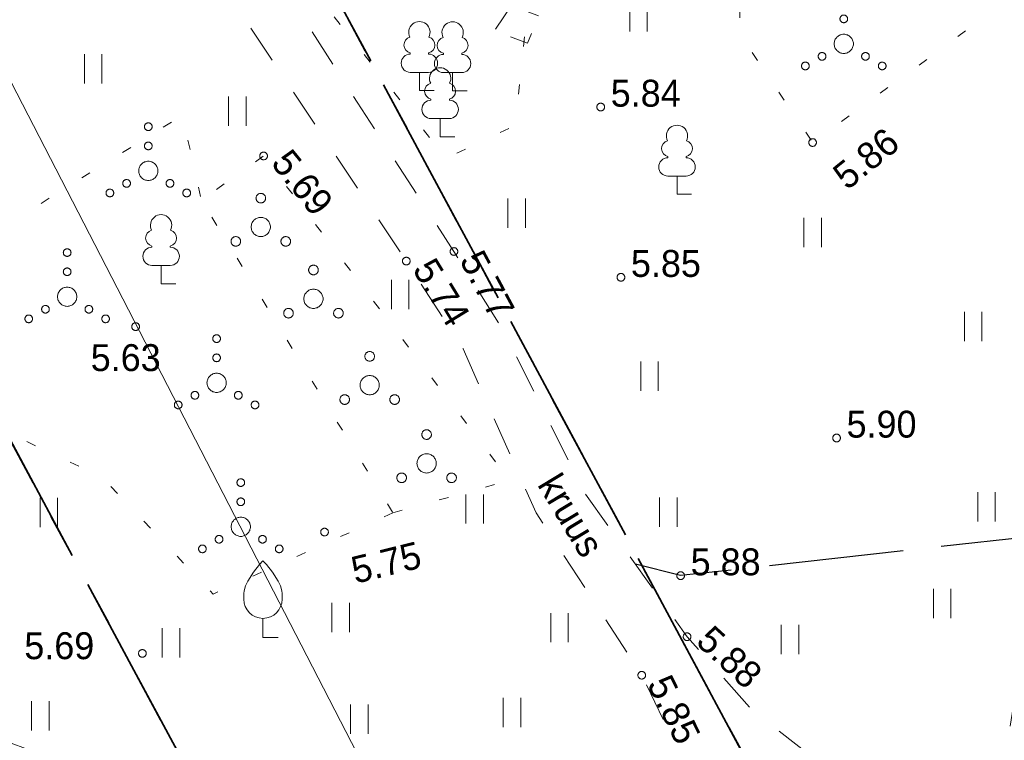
# Model space of a CAD drawing. Header units: metres. Extents: x 538891 to 1080079, y 6588829 to 13178720.
# Tile 176 of 256: x 539919 to 539945, y 6589032 to 6589051. Entities that reach past the tile are written whole.
import ezdxf

# ---------------------------------------------------------------- set-up
doc = ezdxf.new("R2010")
doc.units = ezdxf.units.M
doc.header["$LTSCALE"] = 0.4
for name, pattern in [('ASFBET', [3.125, 1.875, -1.25]), ('KATASTRIPIIR', [17.5, 10, -2.5, 2.5, -2.5]), ('KOLVIK', [3.125, 0.625, -2.5]), ('KRUUSKILL', [5, 2.5, -2.5]), ('TEERADA', [11.25, 8.75, -2.5])]:
    doc.linetypes.add(name, pattern=pattern)
doc.layers.add('GEO', color=7, linetype='Continuous')
doc.styles.add('HK Explorer Book', font='txt')
doc.linetypes.add('SI_VKBL', pattern='A,0,[1,SI_VKBL.shx,S=1,R=0,X=0,Y=-1.25],-53.74875', length=53.74875)

# ---------------------------------------------------------------- blocks, each defined once
blk = doc.blocks.new('LEHTP1')
at = {"color": 252, "linetype": 'Continuous', "lineweight": 9, "true_color": 0x888888}
for p, q in [((-0.48, 1.96), (-0.48, 1.9)), ((0.48, 1.96), (0.48, 1.9)), ((0.48, 0.95), (-0.48, 0.95)), ((0, 0), (0, 0.95)), ((0.76, 0), (0, 0))]:
    blk.add_line(p, q, dxfattribs=at)
for centre, radius, start, end in [((0, 3.04), 0.554, 332.5799, 207.4201), ((-0.38, 2.375), 0.425, 105.2441, 257.079), ((0.38, 2.375), 0.425, 282.921, 74.7559), ((-0.475, 1.425), 0.475, 90, 270), ((0.475, 1.425), 0.475, 270, 90)]:
    blk.add_arc(centre, radius, start, end, dxfattribs=at)
blk = doc.blocks.new('VILJA1')
at = {"color": 8, "linetype": 'Continuous', "lineweight": 9, "true_color": 0x7d7d7d}
for p, q in [((0, 0), (0, 1)), ((0.8, 0), (0, 0))]:
    blk.add_line(p, q, dxfattribs=at)
at = {"color": 8, "linetype": 'Continuous', "lineweight": 9, "true_color": 0x7d7d7d, "flags": 128}
for points in [[(-1, 2), (-1, 2.3), (-0.98, 2.43), (-0.91, 2.69), (-0.79, 2.93), (-0.5, 3.4), (-0.18, 3.81), (0, 4)], [(1, 2), (1, 2.3), (0.98, 2.43), (0.91, 2.69), (0.79, 2.93), (0.5, 3.4), (0.18, 3.81), (0, 4)]]:
    blk.add_lwpolyline(points, dxfattribs=at)
at = {"color": 8, "linetype": 'Continuous', "lineweight": 9, "true_color": 0x7d7d7d}
blk.add_arc((0, 2), 1, 180, 0, dxfattribs=at)
blk = doc.blocks.new('PQQSAS')
at = {"color": 252, "linetype": 'Continuous', "lineweight": 9, "true_color": 0x888888, "flags": 128}
for points in [[(0.25, 1.5), (0.249, 1.475), (0.245, 1.451), (0.239, 1.427), (0.231, 1.404), (0.22, 1.382), (0.208, 1.361), (0.193, 1.341), (0.177, 1.323), (0.159, 1.307), (0.139, 1.292), (0.118, 1.28), (0.096, 1.269), (0.073, 1.261), (0.049, 1.255), (0.025, 1.251), (0, 1.25), (-0.025, 1.251), (-0.049, 1.255), (-0.073, 1.261), (-0.096, 1.269), (-0.118, 1.28), (-0.139, 1.292), (-0.159, 1.307), (-0.177, 1.323), (-0.193, 1.341), (-0.208, 1.361), (-0.22, 1.382), (-0.231, 1.404), (-0.239, 1.427), (-0.245, 1.451), (-0.249, 1.475), (-0.25, 1.5), (-0.249, 1.525), (-0.245, 1.549), (-0.239, 1.573), (-0.231, 1.596), (-0.22, 1.618), (-0.208, 1.639), (-0.193, 1.659), (-0.177, 1.677), (-0.159, 1.693), (-0.139, 1.708), (-0.118, 1.72), (-0.096, 1.731), (-0.073, 1.739), (-0.049, 1.745), (-0.025, 1.749), (0, 1.75), (0.025, 1.749), (0.049, 1.745), (0.073, 1.739), (0.096, 1.731), (0.118, 1.72), (0.139, 1.708), (0.159, 1.693), (0.177, 1.677), (0.193, 1.659), (0.208, 1.639), (0.22, 1.618), (0.231, 1.596), (0.239, 1.573), (0.245, 1.549), (0.249, 1.525)], [(0.5, 0), (0.498, -0.049), (0.49, -0.098), (0.478, -0.145), (0.462, -0.191), (0.441, -0.236), (0.416, -0.278), (0.387, -0.317), (0.354, -0.354), (0.317, -0.387), (0.278, -0.416), (0.236, -0.441), (0.191, -0.462), (0.145, -0.478), (0.098, -0.49), (0.049, -0.498), (0, -0.5), (-0.049, -0.498), (-0.098, -0.49), (-0.145, -0.478), (-0.191, -0.462), (-0.236, -0.441), (-0.278, -0.416), (-0.317, -0.387), (-0.354, -0.354), (-0.387, -0.317), (-0.416, -0.278), (-0.441, -0.236), (-0.462, -0.191), (-0.478, -0.145), (-0.49, -0.098), (-0.498, -0.049), (-0.5, 0), (-0.498, 0.049), (-0.49, 0.098), (-0.478, 0.145), (-0.462, 0.191), (-0.441, 0.236), (-0.416, 0.278), (-0.387, 0.317), (-0.354, 0.354), (-0.317, 0.387), (-0.278, 0.416), (-0.236, 0.441), (-0.191, 0.462), (-0.145, 0.478), (-0.098, 0.49), (-0.049, 0.498), (0, 0.5), (0.049, 0.498), (0.098, 0.49), (0.145, 0.478), (0.191, 0.462), (0.236, 0.441), (0.278, 0.416), (0.317, 0.387), (0.354, 0.354), (0.387, 0.317), (0.416, 0.278), (0.441, 0.236), (0.462, 0.191), (0.478, 0.145), (0.49, 0.098), (0.498, 0.049)], [(-1.05, -0.75), (-1.051, -0.775), (-1.055, -0.799), (-1.061, -0.823), (-1.069, -0.846), (-1.08, -0.868), (-1.092, -0.889), (-1.107, -0.909), (-1.123, -0.927), (-1.141, -0.943), (-1.161, -0.958), (-1.182, -0.97), (-1.204, -0.981), (-1.227, -0.989), (-1.251, -0.995), (-1.275, -0.999), (-1.3, -1), (-1.325, -0.999), (-1.349, -0.995), (-1.373, -0.989), (-1.396, -0.981), (-1.418, -0.97), (-1.439, -0.958), (-1.459, -0.943), (-1.477, -0.927), (-1.493, -0.909), (-1.508, -0.889), (-1.52, -0.868), (-1.531, -0.846), (-1.539, -0.823), (-1.545, -0.799), (-1.549, -0.775), (-1.55, -0.75), (-1.549, -0.725), (-1.545, -0.701), (-1.539, -0.677), (-1.531, -0.654), (-1.52, -0.632), (-1.508, -0.611), (-1.493, -0.591), (-1.477, -0.573), (-1.459, -0.557), (-1.439, -0.542), (-1.418, -0.53), (-1.396, -0.519), (-1.373, -0.511), (-1.349, -0.505), (-1.325, -0.501), (-1.3, -0.5), (-1.275, -0.501), (-1.251, -0.505), (-1.227, -0.511), (-1.204, -0.519), (-1.182, -0.53), (-1.161, -0.542), (-1.141, -0.557), (-1.123, -0.573), (-1.107, -0.591), (-1.092, -0.611), (-1.08, -0.632), (-1.069, -0.654), (-1.061, -0.677), (-1.055, -0.701), (-1.051, -0.725)], [(1.55, -0.75), (1.549, -0.775), (1.545, -0.799), (1.539, -0.823), (1.531, -0.846), (1.52, -0.868), (1.508, -0.889), (1.493, -0.909), (1.477, -0.927), (1.459, -0.943), (1.439, -0.958), (1.418, -0.97), (1.396, -0.981), (1.373, -0.989), (1.349, -0.995), (1.325, -0.999), (1.3, -1), (1.275, -0.999), (1.251, -0.995), (1.227, -0.989), (1.204, -0.981), (1.182, -0.97), (1.161, -0.958), (1.141, -0.943), (1.123, -0.927), (1.107, -0.909), (1.092, -0.889), (1.08, -0.868), (1.069, -0.846), (1.061, -0.823), (1.055, -0.799), (1.051, -0.775), (1.05, -0.75), (1.051, -0.725), (1.055, -0.701), (1.061, -0.677), (1.069, -0.654), (1.08, -0.632), (1.092, -0.611), (1.107, -0.591), (1.123, -0.573), (1.141, -0.557), (1.161, -0.542), (1.182, -0.53), (1.204, -0.519), (1.227, -0.511), (1.251, -0.505), (1.275, -0.501), (1.3, -0.5), (1.325, -0.501), (1.349, -0.505), (1.373, -0.511), (1.396, -0.519), (1.418, -0.53), (1.439, -0.542), (1.459, -0.557), (1.477, -0.573), (1.493, -0.591), (1.508, -0.611), (1.52, -0.632), (1.531, -0.654), (1.539, -0.677), (1.545, -0.701), (1.549, -0.725)]]:
    blk.add_lwpolyline(points, close=True, dxfattribs=at)
blk = doc.blocks.new('VQSA')
at = {"color": 7, "linetype": 'Continuous', "lineweight": 9, "flags": 128}
for points in [[(0.2, 2.3), (0.199, 2.28), (0.196, 2.261), (0.191, 2.242), (0.185, 2.223), (0.176, 2.206), (0.166, 2.189), (0.155, 2.173), (0.141, 2.159), (0.127, 2.145), (0.111, 2.134), (0.094, 2.124), (0.077, 2.115), (0.058, 2.109), (0.039, 2.104), (0.02, 2.101), (0, 2.1), (-0.02, 2.101), (-0.039, 2.104), (-0.058, 2.109), (-0.077, 2.115), (-0.094, 2.124), (-0.111, 2.134), (-0.127, 2.145), (-0.141, 2.159), (-0.155, 2.173), (-0.166, 2.189), (-0.176, 2.206), (-0.185, 2.223), (-0.191, 2.242), (-0.196, 2.261), (-0.199, 2.28), (-0.2, 2.3), (-0.199, 2.32), (-0.196, 2.339), (-0.191, 2.358), (-0.185, 2.377), (-0.176, 2.394), (-0.166, 2.411), (-0.155, 2.427), (-0.141, 2.441), (-0.127, 2.455), (-0.111, 2.466), (-0.094, 2.476), (-0.077, 2.485), (-0.058, 2.491), (-0.039, 2.496), (-0.02, 2.499), (0, 2.5), (0.02, 2.499), (0.039, 2.496), (0.058, 2.491), (0.077, 2.485), (0.094, 2.476), (0.111, 2.466), (0.127, 2.455), (0.141, 2.441), (0.155, 2.427), (0.166, 2.411), (0.176, 2.394), (0.185, 2.377), (0.191, 2.358), (0.196, 2.339), (0.199, 2.32)], [(0.2, 1.3), (0.199, 1.28), (0.196, 1.261), (0.191, 1.242), (0.185, 1.223), (0.176, 1.206), (0.166, 1.189), (0.155, 1.173), (0.141, 1.159), (0.127, 1.145), (0.111, 1.134), (0.094, 1.124), (0.077, 1.115), (0.058, 1.109), (0.039, 1.104), (0.02, 1.101), (0, 1.1), (-0.02, 1.101), (-0.039, 1.104), (-0.058, 1.109), (-0.077, 1.115), (-0.094, 1.124), (-0.111, 1.134), (-0.127, 1.145), (-0.141, 1.159), (-0.155, 1.173), (-0.166, 1.189), (-0.176, 1.206), (-0.185, 1.223), (-0.191, 1.242), (-0.196, 1.261), (-0.199, 1.28), (-0.2, 1.3), (-0.199, 1.32), (-0.196, 1.339), (-0.191, 1.358), (-0.185, 1.377), (-0.176, 1.394), (-0.166, 1.411), (-0.155, 1.427), (-0.141, 1.441), (-0.127, 1.455), (-0.111, 1.466), (-0.094, 1.476), (-0.077, 1.485), (-0.058, 1.491), (-0.039, 1.496), (-0.02, 1.499), (0, 1.5), (0.02, 1.499), (0.039, 1.496), (0.058, 1.491), (0.077, 1.485), (0.094, 1.476), (0.111, 1.466), (0.127, 1.455), (0.141, 1.441), (0.155, 1.427), (0.166, 1.411), (0.176, 1.394), (0.185, 1.377), (0.191, 1.358), (0.196, 1.339), (0.199, 1.32)], [(0.5, 0), (0.498, -0.049), (0.49, -0.098), (0.478, -0.145), (0.462, -0.191), (0.441, -0.236), (0.416, -0.278), (0.387, -0.317), (0.354, -0.354), (0.317, -0.387), (0.278, -0.416), (0.236, -0.441), (0.191, -0.462), (0.145, -0.478), (0.098, -0.49), (0.049, -0.498), (0, -0.5), (-0.049, -0.498), (-0.098, -0.49), (-0.145, -0.478), (-0.191, -0.462), (-0.236, -0.441), (-0.278, -0.416), (-0.317, -0.387), (-0.354, -0.354), (-0.387, -0.317), (-0.416, -0.278), (-0.441, -0.236), (-0.462, -0.191), (-0.478, -0.145), (-0.49, -0.098), (-0.498, -0.049), (-0.5, 0), (-0.498, 0.049), (-0.49, 0.098), (-0.478, 0.145), (-0.462, 0.191), (-0.441, 0.236), (-0.416, 0.278), (-0.387, 0.317), (-0.354, 0.354), (-0.317, 0.387), (-0.278, 0.416), (-0.236, 0.441), (-0.191, 0.462), (-0.145, 0.478), (-0.098, 0.49), (-0.049, 0.498), (0, 0.5), (0.049, 0.498), (0.098, 0.49), (0.145, 0.478), (0.191, 0.462), (0.236, 0.441), (0.278, 0.416), (0.317, 0.387), (0.354, 0.354), (0.387, 0.317), (0.416, 0.278), (0.441, 0.236), (0.462, 0.191), (0.478, 0.145), (0.49, 0.098), (0.498, 0.049)], [(-0.93, -0.65), (-0.931, -0.67), (-0.934, -0.689), (-0.939, -0.708), (-0.945, -0.727), (-0.954, -0.744), (-0.964, -0.761), (-0.975, -0.777), (-0.989, -0.791), (-1.003, -0.805), (-1.019, -0.816), (-1.036, -0.826), (-1.053, -0.835), (-1.072, -0.841), (-1.091, -0.846), (-1.11, -0.849), (-1.13, -0.85), (-1.15, -0.849), (-1.169, -0.846), (-1.188, -0.841), (-1.207, -0.835), (-1.224, -0.826), (-1.241, -0.816), (-1.257, -0.805), (-1.271, -0.791), (-1.285, -0.777), (-1.296, -0.761), (-1.306, -0.744), (-1.315, -0.727), (-1.321, -0.708), (-1.326, -0.689), (-1.329, -0.67), (-1.33, -0.65), (-1.329, -0.63), (-1.326, -0.611), (-1.321, -0.592), (-1.315, -0.573), (-1.306, -0.556), (-1.296, -0.539), (-1.285, -0.523), (-1.271, -0.509), (-1.257, -0.495), (-1.241, -0.484), (-1.224, -0.474), (-1.207, -0.465), (-1.188, -0.459), (-1.169, -0.454), (-1.15, -0.451), (-1.13, -0.45), (-1.11, -0.451), (-1.091, -0.454), (-1.072, -0.459), (-1.053, -0.465), (-1.036, -0.474), (-1.019, -0.484), (-1.003, -0.495), (-0.989, -0.509), (-0.975, -0.523), (-0.964, -0.539), (-0.954, -0.556), (-0.945, -0.573), (-0.939, -0.592), (-0.934, -0.611), (-0.931, -0.63)], [(1.33, -0.65), (1.329, -0.67), (1.326, -0.689), (1.321, -0.708), (1.315, -0.727), (1.306, -0.744), (1.296, -0.761), (1.285, -0.777), (1.271, -0.791), (1.257, -0.805), (1.241, -0.816), (1.224, -0.826), (1.207, -0.835), (1.188, -0.841), (1.169, -0.846), (1.15, -0.849), (1.13, -0.85), (1.11, -0.849), (1.091, -0.846), (1.072, -0.841), (1.053, -0.835), (1.036, -0.826), (1.019, -0.816), (1.003, -0.805), (0.989, -0.791), (0.975, -0.777), (0.964, -0.761), (0.954, -0.744), (0.945, -0.727), (0.939, -0.708), (0.934, -0.689), (0.931, -0.67), (0.93, -0.65), (0.931, -0.63), (0.934, -0.611), (0.939, -0.592), (0.945, -0.573), (0.954, -0.556), (0.964, -0.539), (0.975, -0.523), (0.989, -0.509), (1.003, -0.495), (1.019, -0.484), (1.036, -0.474), (1.053, -0.465), (1.072, -0.459), (1.091, -0.454), (1.11, -0.451), (1.13, -0.45), (1.15, -0.451), (1.169, -0.454), (1.188, -0.459), (1.207, -0.465), (1.224, -0.474), (1.241, -0.484), (1.257, -0.495), (1.271, -0.509), (1.285, -0.523), (1.296, -0.539), (1.306, -0.556), (1.315, -0.573), (1.321, -0.592), (1.326, -0.611), (1.329, -0.63)], [(-1.8, -1.15), (-1.801, -1.17), (-1.804, -1.189), (-1.809, -1.208), (-1.815, -1.227), (-1.824, -1.244), (-1.834, -1.261), (-1.845, -1.277), (-1.859, -1.291), (-1.873, -1.305), (-1.889, -1.316), (-1.906, -1.326), (-1.923, -1.335), (-1.942, -1.341), (-1.961, -1.346), (-1.98, -1.349), (-2, -1.35), (-2.02, -1.349), (-2.039, -1.346), (-2.058, -1.341), (-2.077, -1.335), (-2.094, -1.326), (-2.111, -1.316), (-2.127, -1.305), (-2.141, -1.291), (-2.155, -1.277), (-2.166, -1.261), (-2.176, -1.244), (-2.185, -1.227), (-2.191, -1.208), (-2.196, -1.189), (-2.199, -1.17), (-2.2, -1.15), (-2.199, -1.13), (-2.196, -1.111), (-2.191, -1.092), (-2.185, -1.073), (-2.176, -1.056), (-2.166, -1.039), (-2.155, -1.023), (-2.141, -1.009), (-2.127, -0.995), (-2.111, -0.984), (-2.094, -0.974), (-2.077, -0.965), (-2.058, -0.959), (-2.039, -0.954), (-2.02, -0.951), (-2, -0.95), (-1.98, -0.951), (-1.961, -0.954), (-1.942, -0.959), (-1.923, -0.965), (-1.906, -0.974), (-1.889, -0.984), (-1.873, -0.995), (-1.859, -1.009), (-1.845, -1.023), (-1.834, -1.039), (-1.824, -1.056), (-1.815, -1.073), (-1.809, -1.092), (-1.804, -1.111), (-1.801, -1.13)], [(2.2, -1.15), (2.199, -1.17), (2.196, -1.189), (2.191, -1.208), (2.185, -1.227), (2.176, -1.244), (2.166, -1.261), (2.155, -1.277), (2.141, -1.291), (2.127, -1.305), (2.111, -1.316), (2.094, -1.326), (2.077, -1.335), (2.058, -1.341), (2.039, -1.346), (2.02, -1.349), (2, -1.35), (1.98, -1.349), (1.961, -1.346), (1.942, -1.341), (1.923, -1.335), (1.906, -1.326), (1.889, -1.316), (1.873, -1.305), (1.859, -1.291), (1.845, -1.277), (1.834, -1.261), (1.824, -1.244), (1.815, -1.227), (1.809, -1.208), (1.804, -1.189), (1.801, -1.17), (1.8, -1.15), (1.801, -1.13), (1.804, -1.111), (1.809, -1.092), (1.815, -1.073), (1.824, -1.056), (1.834, -1.039), (1.845, -1.023), (1.859, -1.009), (1.873, -0.995), (1.889, -0.984), (1.906, -0.974), (1.923, -0.965), (1.942, -0.959), (1.961, -0.954), (1.98, -0.951), (2, -0.95), (2.02, -0.951), (2.039, -0.954), (2.058, -0.959), (2.077, -0.965), (2.094, -0.974), (2.111, -0.984), (2.127, -0.995), (2.141, -1.009), (2.155, -1.023), (2.166, -1.039), (2.176, -1.056), (2.185, -1.073), (2.191, -1.092), (2.196, -1.111), (2.199, -1.13)]]:
    blk.add_lwpolyline(points, close=True, dxfattribs=at)
blk = doc.blocks.new('HEIN')
at = {"color": 7, "linetype": 'Continuous', "lineweight": 9}
for p, q in [((-0.455, 0.761), (-0.455, -0.761)), ((0.455, 0.761), (0.455, -0.761))]:
    blk.add_line(p, q, dxfattribs=at)

msp = doc.modelspace()

# ---------------------------------------------------------------- linework, layer by layer
at = {"layer": 'GEO', "color": 35, "linetype": 'KATASTRIPIIR', "lineweight": 35, "true_color": 0xb1703a, "flags": 128}
for points in [[(539909.52, 6589298.37), (539963.84, 6589287.14), (540025.24, 6589164.24), (540045.59, 6589125.76), (540065.9, 6589087.26), (540023.2, 6589062.87), (539981.09, 6589035.92), (539947.18, 6589014.22), (539893.01, 6589114.94), (539881.52, 6589108.74), (539808.69, 6589244.05), (539909.52, 6589298.37)], [(539893.01, 6589114.94), (539947.18, 6589014.22), (539936.27, 6589007.24), (539887.49, 6589097.77), (539881.52, 6589108.74), (539893.01, 6589114.94)], [(539887.49, 6589097.77), (539936.27, 6589007.24), (539874.29, 6588967.61), (539829.37, 6588938.85), (539778.33, 6589038.96), (539826.75, 6589065.04), (539887.49, 6589097.77)]]:
    msp.add_lwpolyline(points, dxfattribs=at)
at = {"layer": 'GEO', "color": 8, "linetype": 'SI_VKBL', "lineweight": 9, "true_color": 0x7d7d7d, "flags": 128}
msp.add_lwpolyline([(539803.1195, 6589259.0032), (539806.7885, 6589252.1968), (539809.7763, 6589247.0582), (539811.2703, 6589244.9567), (539813.5226, 6589242.4874), (539815.8675, 6589241.0552), (539817.7171, 6589240.4048), (539817.8847, 6589239.3354), (539821.3245, 6589233.0232), (539846.6839, 6589186.1342), (539851.1872, 6589178.0271), (539860.5927, 6589159.6673), (539864.944, 6589150.546), (539876.7896, 6589132.7701), (539880.695, 6589124.9487), (539885.0572, 6589114.9424), (539891.4312, 6589101.9859), (539894.1238, 6589096.8287), (539898.5026, 6589085.0296), (539906.2816, 6589072.3686), (539911.8734, 6589062.4508), (539930.3202, 6589026.6802), (539934.1068, 6589021.6489), (539940.8802, 6589011.8014), (539941.97, 6589011.0603), (539943.36, 6589010.9872), (539972.9864, 6589029.2298), (539980.0117, 6589033.6053), (539981.4607, 6589033.4791), (539984.6163, 6589029.1589), (539986.8265, 6589025.4678)], dxfattribs=at)
at = {"layer": 'GEO', "color": 8, "linetype": 'KRUUSKILL', "lineweight": 9, "true_color": 0x7d7d7d, "flags": 128}
for points in [[(540011.3613, 6589041.2888), (539999.483, 6589044.037), (539990.951, 6589046.294), (539987.7943, 6589047.9069), (539986.231, 6589049.936), (539984.1061, 6589052.6793), (539981.225, 6589055.25), (539977.2641, 6589058.022), (539974.211, 6589059.138), (539971.788, 6589059.12), (539966.203, 6589057.671), (539961.8283, 6589055.5089), (539959.112, 6589053.188), (539955.9635, 6589050.8433), (539953.982, 6589048.674), (539950.608, 6589044.52), (539948.3182, 6589041.5698), (539946.862, 6589038.507), (539945.0154, 6589034.422), (539944.316, 6589029.874), (539944.073, 6589029.1858), (539943.744, 6589028.809), (539940.711, 6589030.749), (539937.954, 6589032.915), (539936.298, 6589034.783), (539933.6106, 6589038.5593), (539931.528, 6589042.727), (539930.229, 6589044.808), (539927.706, 6589048.698), (539926.029, 6589051.324), (539921.171, 6589059.547), (539916.928, 6589068.562), (539912.006, 6589078.713), (539910.547, 6589081.751), (539907.786, 6589087.655), (539906.536, 6589090.686), (539903.496, 6589097.44), (539902.5, 6589099.896), (539902.2698, 6589101.4471), (539902.613, 6589102.535), (539904.397, 6589103.623), (539913.397, 6589109.076), (539921.385, 6589113.409), (539927.653, 6589116.602), (539936.873, 6589121.343), (539945.3, 6589125.43), (539954.952, 6589130.091), (539964.519, 6589135.032), (539971.392, 6589138.321), (539984.191, 6589145.409), (539995.965, 6589151.917), (540000.519, 6589154.727), (540005.726, 6589157.923), (540013.561, 6589161.983), (540015.7022, 6589162.6155), (540018.399, 6589162.651), (540019.6998, 6589162.2786), (540020.831, 6589161.601), (540022.5567, 6589160.4756), (540023.816, 6589158.665), (540029.352, 6589149.619), (540035.451, 6589138.052), (540041.461, 6589127.083), (540046.1, 6589117.906), (540051.276, 6589107.053), (540054.675, 6589098.684), (540060.3216, 6589088.8694)], [(539911.055, 6589034.908), (539919.845, 6589031.584), (539931.692, 6589026.662), (539936.9278, 6589024.7374), (539937.2322, 6589028.5225), (539936.169, 6589031.608), (539935.118, 6589033.782), (539932.3684, 6589038.0109), (539930.466, 6589042.276), (539928.989, 6589044.558), (539926.779, 6589047.869), (539924.871, 6589050.718), (539919.911, 6589058.973), (539915.57, 6589067.785), (539911.294, 6589076.137), (539909.515, 6589080.05), (539906.641, 6589086.548), (539901.934, 6589095.814), (539900.097, 6589098.561), (539899.1026, 6589099.3539), (539897.999, 6589099.756), (539895.876, 6589099.775), (539895.3563, 6589099.7939), (539893.451, 6589098.987), (539890.937, 6589097.799), (539883.419, 6589093.898), (539874.4329, 6589089.31)]]:
    msp.add_lwpolyline(points, dxfattribs=at)
at = {"layer": 'GEO', "color": 252, "linetype": 'KOLVIK', "lineweight": 9, "true_color": 0x888888, "flags": 128}
for points in [[(539953.483, 6589060.726), (539952.581, 6589057.002), (539949.514, 6589054.22), (539946.027, 6589052.386), (539942.819, 6589050.012), (539939.566, 6589047.644), (539937.6738, 6589050.4645), (539937.648, 6589053.838), (539939.043, 6589060.537), (539941.031, 6589061.986), (539946.251, 6589064.829)], [(539920.322, 6589064.262), (539920.322, 6589064.262), (539923.141, 6589058.229), (539926.497, 6589051.694), (539930.023, 6589047.234), (539931.8199, 6589048.0857), (539932.264, 6589052.272), (539930.192, 6589056.782), (539929.283, 6589059.501), (539927.9896, 6589063.6813), (539922.1816, 6589064.3458), (539920.322, 6589064.262)], [(539928.6407, 6589038.0056), (539923.962, 6589035.893), (539921.067, 6589038.935), (539916.875, 6589040.919), (539918.343, 6589043.535), (539917.197, 6589044.638), (539923.159, 6589048.352), (539923.6546, 6589046.146)], [(539928.6407, 6589038.0056), (539931.674, 6589038.855), (539925.273, 6589047.294), (539923.6546, 6589046.146), (539928.6407, 6589038.0056)]]:
    msp.add_lwpolyline(points, dxfattribs=at)
at = {"layer": 'GEO', "color": 8, "linetype": 'ASFBET', "lineweight": 9, "true_color": 0x7d7d7d, "flags": 128}
msp.add_lwpolyline([(539931.729, 6589051.21), (539932.43, 6589050.944), (539932.143, 6589050.226), (539931.28, 6589050.553), (539931.729, 6589051.21)], dxfattribs=at)
at = {"layer": 'GEO', "color": 8, "linetype": 'Continuous', "lineweight": 9, "true_color": 0x7d7d7d, "flags": 128}
for points in [[(539934.15, 6589048.567), (539934.1495, 6589048.5572), (539934.1481, 6589048.5475), (539934.1457, 6589048.538), (539934.1424, 6589048.5287), (539934.1382, 6589048.5199), (539934.1331, 6589048.5114), (539934.1273, 6589048.5036), (539934.1207, 6589048.4963), (539934.1134, 6589048.4897), (539934.1056, 6589048.4839), (539934.0971, 6589048.4788), (539934.0883, 6589048.4746), (539934.079, 6589048.4713), (539934.0695, 6589048.4689), (539934.0598, 6589048.4675), (539934.05, 6589048.467), (539934.0402, 6589048.4675), (539934.0305, 6589048.4689), (539934.021, 6589048.4713), (539934.0117, 6589048.4746), (539934.0029, 6589048.4788), (539933.9944, 6589048.4839), (539933.9866, 6589048.4897), (539933.9793, 6589048.4963), (539933.9727, 6589048.5036), (539933.9669, 6589048.5114), (539933.9618, 6589048.5199), (539933.9576, 6589048.5287), (539933.9543, 6589048.538), (539933.9519, 6589048.5475), (539933.9505, 6589048.5572), (539933.95, 6589048.567), (539933.9505, 6589048.5768), (539933.9519, 6589048.5865), (539933.9543, 6589048.596), (539933.9576, 6589048.6053), (539933.9618, 6589048.6141), (539933.9669, 6589048.6226), (539933.9727, 6589048.6304), (539933.9793, 6589048.6377), (539933.9866, 6589048.6443), (539933.9944, 6589048.6501), (539934.0029, 6589048.6552), (539934.0117, 6589048.6594), (539934.021, 6589048.6627), (539934.0305, 6589048.6651), (539934.0402, 6589048.6665), (539934.05, 6589048.667), (539934.0598, 6589048.6665), (539934.0695, 6589048.6651), (539934.079, 6589048.6627), (539934.0883, 6589048.6594), (539934.0971, 6589048.6552), (539934.1056, 6589048.6501), (539934.1134, 6589048.6443), (539934.1207, 6589048.6377), (539934.1273, 6589048.6304), (539934.1331, 6589048.6226), (539934.1382, 6589048.6141), (539934.1424, 6589048.6053), (539934.1457, 6589048.596), (539934.1481, 6589048.5865), (539934.1495, 6589048.5768)], [(539939.666, 6589047.644), (539939.6655, 6589047.6342), (539939.6641, 6589047.6245), (539939.6617, 6589047.615), (539939.6584, 6589047.6057), (539939.6542, 6589047.5969), (539939.6491, 6589047.5884), (539939.6433, 6589047.5806), (539939.6367, 6589047.5733), (539939.6294, 6589047.5667), (539939.6216, 6589047.5609), (539939.6131, 6589047.5558), (539939.6043, 6589047.5516), (539939.595, 6589047.5483), (539939.5855, 6589047.5459), (539939.5758, 6589047.5445), (539939.566, 6589047.544), (539939.5562, 6589047.5445), (539939.5465, 6589047.5459), (539939.537, 6589047.5483), (539939.5277, 6589047.5516), (539939.5189, 6589047.5558), (539939.5104, 6589047.5609), (539939.5026, 6589047.5667), (539939.4953, 6589047.5733), (539939.4887, 6589047.5806), (539939.4829, 6589047.5884), (539939.4778, 6589047.5969), (539939.4736, 6589047.6057), (539939.4703, 6589047.615), (539939.4679, 6589047.6245), (539939.4665, 6589047.6342), (539939.466, 6589047.644), (539939.4665, 6589047.6538), (539939.4679, 6589047.6635), (539939.4703, 6589047.673), (539939.4736, 6589047.6823), (539939.4778, 6589047.6911), (539939.4829, 6589047.6996), (539939.4887, 6589047.7074), (539939.4953, 6589047.7147), (539939.5026, 6589047.7213), (539939.5104, 6589047.7271), (539939.5189, 6589047.7322), (539939.5277, 6589047.7364), (539939.537, 6589047.7397), (539939.5465, 6589047.7421), (539939.5562, 6589047.7435), (539939.566, 6589047.744), (539939.5758, 6589047.7435), (539939.5855, 6589047.7421), (539939.595, 6589047.7397), (539939.6043, 6589047.7364), (539939.6131, 6589047.7322), (539939.6216, 6589047.7271), (539939.6294, 6589047.7213), (539939.6367, 6589047.7147), (539939.6433, 6589047.7074), (539939.6491, 6589047.6996), (539939.6542, 6589047.6911), (539939.6584, 6589047.6823), (539939.6617, 6589047.673), (539939.6641, 6589047.6635), (539939.6655, 6589047.6538)], [(539925.373, 6589047.294), (539925.3725, 6589047.2842), (539925.3711, 6589047.2745), (539925.3687, 6589047.265), (539925.3654, 6589047.2557), (539925.3612, 6589047.2469), (539925.3561, 6589047.2384), (539925.3503, 6589047.2306), (539925.3437, 6589047.2233), (539925.3364, 6589047.2167), (539925.3286, 6589047.2109), (539925.3201, 6589047.2058), (539925.3113, 6589047.2016), (539925.302, 6589047.1983), (539925.2925, 6589047.1959), (539925.2828, 6589047.1945), (539925.273, 6589047.194), (539925.2632, 6589047.1945), (539925.2535, 6589047.1959), (539925.244, 6589047.1983), (539925.2347, 6589047.2016), (539925.2259, 6589047.2058), (539925.2174, 6589047.2109), (539925.2096, 6589047.2167), (539925.2023, 6589047.2233), (539925.1957, 6589047.2306), (539925.1899, 6589047.2384), (539925.1848, 6589047.2469), (539925.1806, 6589047.2557), (539925.1773, 6589047.265), (539925.1749, 6589047.2745), (539925.1735, 6589047.2842), (539925.173, 6589047.294), (539925.1735, 6589047.3038), (539925.1749, 6589047.3135), (539925.1773, 6589047.323), (539925.1806, 6589047.3323), (539925.1848, 6589047.3411), (539925.1899, 6589047.3496), (539925.1957, 6589047.3574), (539925.2023, 6589047.3647), (539925.2096, 6589047.3713), (539925.2174, 6589047.3771), (539925.2259, 6589047.3822), (539925.2347, 6589047.3864), (539925.244, 6589047.3897), (539925.2535, 6589047.3921), (539925.2632, 6589047.3935), (539925.273, 6589047.394), (539925.2828, 6589047.3935), (539925.2925, 6589047.3921), (539925.302, 6589047.3897), (539925.3113, 6589047.3864), (539925.3201, 6589047.3822), (539925.3286, 6589047.3771), (539925.3364, 6589047.3713), (539925.3437, 6589047.3647), (539925.3503, 6589047.3574), (539925.3561, 6589047.3496), (539925.3612, 6589047.3411), (539925.3654, 6589047.3323), (539925.3687, 6589047.323), (539925.3711, 6589047.3135), (539925.3725, 6589047.3038)], [(539930.329, 6589044.808), (539930.3285, 6589044.7982), (539930.3271, 6589044.7885), (539930.3247, 6589044.779), (539930.3214, 6589044.7697), (539930.3172, 6589044.7609), (539930.3121, 6589044.7524), (539930.3063, 6589044.7446), (539930.2997, 6589044.7373), (539930.2924, 6589044.7307), (539930.2846, 6589044.7249), (539930.2761, 6589044.7198), (539930.2673, 6589044.7156), (539930.258, 6589044.7123), (539930.2485, 6589044.7099), (539930.2388, 6589044.7085), (539930.229, 6589044.708), (539930.2192, 6589044.7085), (539930.2095, 6589044.7099), (539930.2, 6589044.7123), (539930.1907, 6589044.7156), (539930.1819, 6589044.7198), (539930.1734, 6589044.7249), (539930.1656, 6589044.7307), (539930.1583, 6589044.7373), (539930.1517, 6589044.7446), (539930.1459, 6589044.7524), (539930.1408, 6589044.7609), (539930.1366, 6589044.7697), (539930.1333, 6589044.779), (539930.1309, 6589044.7885), (539930.1295, 6589044.7982), (539930.129, 6589044.808), (539930.1295, 6589044.8178), (539930.1309, 6589044.8275), (539930.1333, 6589044.837), (539930.1366, 6589044.8463), (539930.1408, 6589044.8551), (539930.1459, 6589044.8636), (539930.1517, 6589044.8714), (539930.1583, 6589044.8787), (539930.1656, 6589044.8853), (539930.1734, 6589044.8911), (539930.1819, 6589044.8962), (539930.1907, 6589044.9004), (539930.2, 6589044.9037), (539930.2095, 6589044.9061), (539930.2192, 6589044.9075), (539930.229, 6589044.908), (539930.2388, 6589044.9075), (539930.2485, 6589044.9061), (539930.258, 6589044.9037), (539930.2673, 6589044.9004), (539930.2761, 6589044.8962), (539930.2846, 6589044.8911), (539930.2924, 6589044.8853), (539930.2997, 6589044.8787), (539930.3063, 6589044.8714), (539930.3121, 6589044.8636), (539930.3172, 6589044.8551), (539930.3214, 6589044.8463), (539930.3247, 6589044.837), (539930.3271, 6589044.8275), (539930.3285, 6589044.8178)], [(539929.089, 6589044.558), (539929.0885, 6589044.5482), (539929.0871, 6589044.5385), (539929.0847, 6589044.529), (539929.0814, 6589044.5197), (539929.0772, 6589044.5109), (539929.0721, 6589044.5024), (539929.0663, 6589044.4946), (539929.0597, 6589044.4873), (539929.0524, 6589044.4807), (539929.0446, 6589044.4749), (539929.0361, 6589044.4698), (539929.0273, 6589044.4656), (539929.018, 6589044.4623), (539929.0085, 6589044.4599), (539928.9988, 6589044.4585), (539928.989, 6589044.458), (539928.9792, 6589044.4585), (539928.9695, 6589044.4599), (539928.96, 6589044.4623), (539928.9507, 6589044.4656), (539928.9419, 6589044.4698), (539928.9334, 6589044.4749), (539928.9256, 6589044.4807), (539928.9183, 6589044.4873), (539928.9117, 6589044.4946), (539928.9059, 6589044.5024), (539928.9008, 6589044.5109), (539928.8966, 6589044.5197), (539928.8933, 6589044.529), (539928.8909, 6589044.5385), (539928.8895, 6589044.5482), (539928.889, 6589044.558), (539928.8895, 6589044.5678), (539928.8909, 6589044.5775), (539928.8933, 6589044.587), (539928.8966, 6589044.5963), (539928.9008, 6589044.6051), (539928.9059, 6589044.6136), (539928.9117, 6589044.6214), (539928.9183, 6589044.6287), (539928.9256, 6589044.6353), (539928.9334, 6589044.6411), (539928.9419, 6589044.6462), (539928.9507, 6589044.6504), (539928.96, 6589044.6537), (539928.9695, 6589044.6561), (539928.9792, 6589044.6575), (539928.989, 6589044.658), (539928.9988, 6589044.6575), (539929.0085, 6589044.6561), (539929.018, 6589044.6537), (539929.0273, 6589044.6504), (539929.0361, 6589044.6462), (539929.0446, 6589044.6411), (539929.0524, 6589044.6353), (539929.0597, 6589044.6287), (539929.0663, 6589044.6214), (539929.0721, 6589044.6136), (539929.0772, 6589044.6051), (539929.0814, 6589044.5963), (539929.0847, 6589044.587), (539929.0871, 6589044.5775), (539929.0885, 6589044.5678)], [(539934.676, 6589044.137), (539934.6755, 6589044.1272), (539934.6741, 6589044.1175), (539934.6717, 6589044.108), (539934.6684, 6589044.0987), (539934.6642, 6589044.0899), (539934.6591, 6589044.0814), (539934.6533, 6589044.0736), (539934.6467, 6589044.0663), (539934.6394, 6589044.0597), (539934.6316, 6589044.0539), (539934.6231, 6589044.0488), (539934.6143, 6589044.0446), (539934.605, 6589044.0413), (539934.5955, 6589044.0389), (539934.5858, 6589044.0375), (539934.576, 6589044.037), (539934.5662, 6589044.0375), (539934.5565, 6589044.0389), (539934.547, 6589044.0413), (539934.5377, 6589044.0446), (539934.5289, 6589044.0488), (539934.5204, 6589044.0539), (539934.5126, 6589044.0597), (539934.5053, 6589044.0663), (539934.4987, 6589044.0736), (539934.4929, 6589044.0814), (539934.4878, 6589044.0899), (539934.4836, 6589044.0987), (539934.4803, 6589044.108), (539934.4779, 6589044.1175), (539934.4765, 6589044.1272), (539934.476, 6589044.137), (539934.4765, 6589044.1468), (539934.4779, 6589044.1565), (539934.4803, 6589044.166), (539934.4836, 6589044.1753), (539934.4878, 6589044.1841), (539934.4929, 6589044.1926), (539934.4987, 6589044.2004), (539934.5053, 6589044.2077), (539934.5126, 6589044.2143), (539934.5204, 6589044.2201), (539934.5289, 6589044.2252), (539934.5377, 6589044.2294), (539934.547, 6589044.2327), (539934.5565, 6589044.2351), (539934.5662, 6589044.2365), (539934.576, 6589044.237), (539934.5858, 6589044.2365), (539934.5955, 6589044.2351), (539934.605, 6589044.2327), (539934.6143, 6589044.2294), (539934.6231, 6589044.2252), (539934.6316, 6589044.2201), (539934.6394, 6589044.2143), (539934.6467, 6589044.2077), (539934.6533, 6589044.2004), (539934.6591, 6589044.1926), (539934.6642, 6589044.1841), (539934.6684, 6589044.1753), (539934.6717, 6589044.166), (539934.6741, 6589044.1565), (539934.6755, 6589044.1468)], [(539922.042, 6589042.853), (539922.0415, 6589042.8432), (539922.0401, 6589042.8335), (539922.0377, 6589042.824), (539922.0344, 6589042.8147), (539922.0302, 6589042.8059), (539922.0251, 6589042.7974), (539922.0193, 6589042.7896), (539922.0127, 6589042.7823), (539922.0054, 6589042.7757), (539921.9976, 6589042.7699), (539921.9891, 6589042.7648), (539921.9803, 6589042.7606), (539921.971, 6589042.7573), (539921.9615, 6589042.7549), (539921.9518, 6589042.7535), (539921.942, 6589042.753), (539921.9322, 6589042.7535), (539921.9225, 6589042.7549), (539921.913, 6589042.7573), (539921.9037, 6589042.7606), (539921.8949, 6589042.7648), (539921.8864, 6589042.7699), (539921.8786, 6589042.7757), (539921.8713, 6589042.7823), (539921.8647, 6589042.7896), (539921.8589, 6589042.7974), (539921.8538, 6589042.8059), (539921.8496, 6589042.8147), (539921.8463, 6589042.824), (539921.8439, 6589042.8335), (539921.8425, 6589042.8432), (539921.842, 6589042.853), (539921.8425, 6589042.8628), (539921.8439, 6589042.8725), (539921.8463, 6589042.882), (539921.8496, 6589042.8913), (539921.8538, 6589042.9001), (539921.8589, 6589042.9086), (539921.8647, 6589042.9164), (539921.8713, 6589042.9237), (539921.8786, 6589042.9303), (539921.8864, 6589042.9361), (539921.8949, 6589042.9412), (539921.9037, 6589042.9454), (539921.913, 6589042.9487), (539921.9225, 6589042.9511), (539921.9322, 6589042.9525), (539921.942, 6589042.953), (539921.9518, 6589042.9525), (539921.9615, 6589042.9511), (539921.971, 6589042.9487), (539921.9803, 6589042.9454), (539921.9891, 6589042.9412), (539921.9976, 6589042.9361), (539922.0054, 6589042.9303), (539922.0127, 6589042.9237), (539922.0193, 6589042.9164), (539922.0251, 6589042.9086), (539922.0302, 6589042.9001), (539922.0344, 6589042.8913), (539922.0377, 6589042.882), (539922.0401, 6589042.8725), (539922.0415, 6589042.8628)], [(539940.29, 6589039.955), (539940.2895, 6589039.9452), (539940.2881, 6589039.9355), (539940.2857, 6589039.926), (539940.2824, 6589039.9167), (539940.2782, 6589039.9079), (539940.2731, 6589039.8994), (539940.2673, 6589039.8916), (539940.2607, 6589039.8843), (539940.2534, 6589039.8777), (539940.2456, 6589039.8719), (539940.2371, 6589039.8668), (539940.2283, 6589039.8626), (539940.219, 6589039.8593), (539940.2095, 6589039.8569), (539940.1998, 6589039.8555), (539940.19, 6589039.855), (539940.1802, 6589039.8555), (539940.1705, 6589039.8569), (539940.161, 6589039.8593), (539940.1517, 6589039.8626), (539940.1429, 6589039.8668), (539940.1344, 6589039.8719), (539940.1266, 6589039.8777), (539940.1193, 6589039.8843), (539940.1127, 6589039.8916), (539940.1069, 6589039.8994), (539940.1018, 6589039.9079), (539940.0976, 6589039.9167), (539940.0943, 6589039.926), (539940.0919, 6589039.9355), (539940.0905, 6589039.9452), (539940.09, 6589039.955), (539940.0905, 6589039.9648), (539940.0919, 6589039.9745), (539940.0943, 6589039.984), (539940.0976, 6589039.9933), (539940.1018, 6589040.0021), (539940.1069, 6589040.0106), (539940.1127, 6589040.0184), (539940.1193, 6589040.0257), (539940.1266, 6589040.0323), (539940.1344, 6589040.0381), (539940.1429, 6589040.0432), (539940.1517, 6589040.0474), (539940.161, 6589040.0507), (539940.1705, 6589040.0531), (539940.1802, 6589040.0545), (539940.19, 6589040.055), (539940.1998, 6589040.0545), (539940.2095, 6589040.0531), (539940.219, 6589040.0507), (539940.2283, 6589040.0474), (539940.2371, 6589040.0432), (539940.2456, 6589040.0381), (539940.2534, 6589040.0323), (539940.2607, 6589040.0257), (539940.2673, 6589040.0184), (539940.2731, 6589040.0106), (539940.2782, 6589040.0021), (539940.2824, 6589039.9933), (539940.2857, 6589039.984), (539940.2881, 6589039.9745), (539940.2895, 6589039.9648)], [(539926.96, 6589037.507), (539926.9595, 6589037.4972), (539926.9581, 6589037.4875), (539926.9557, 6589037.478), (539926.9524, 6589037.4687), (539926.9482, 6589037.4599), (539926.9431, 6589037.4514), (539926.9373, 6589037.4436), (539926.9307, 6589037.4363), (539926.9234, 6589037.4297), (539926.9156, 6589037.4239), (539926.9071, 6589037.4188), (539926.8983, 6589037.4146), (539926.889, 6589037.4113), (539926.8795, 6589037.4089), (539926.8698, 6589037.4075), (539926.86, 6589037.407), (539926.8502, 6589037.4075), (539926.8405, 6589037.4089), (539926.831, 6589037.4113), (539926.8217, 6589037.4146), (539926.8129, 6589037.4188), (539926.8044, 6589037.4239), (539926.7966, 6589037.4297), (539926.7893, 6589037.4363), (539926.7827, 6589037.4436), (539926.7769, 6589037.4514), (539926.7718, 6589037.4599), (539926.7676, 6589037.4687), (539926.7643, 6589037.478), (539926.7619, 6589037.4875), (539926.7605, 6589037.4972), (539926.76, 6589037.507), (539926.7605, 6589037.5168), (539926.7619, 6589037.5265), (539926.7643, 6589037.536), (539926.7676, 6589037.5453), (539926.7718, 6589037.5541), (539926.7769, 6589037.5626), (539926.7827, 6589037.5704), (539926.7893, 6589037.5777), (539926.7966, 6589037.5843), (539926.8044, 6589037.5901), (539926.8129, 6589037.5952), (539926.8217, 6589037.5994), (539926.831, 6589037.6027), (539926.8405, 6589037.6051), (539926.8502, 6589037.6065), (539926.86, 6589037.607), (539926.8698, 6589037.6065), (539926.8795, 6589037.6051), (539926.889, 6589037.6027), (539926.8983, 6589037.5994), (539926.9071, 6589037.5952), (539926.9156, 6589037.5901), (539926.9234, 6589037.5843), (539926.9307, 6589037.5777), (539926.9373, 6589037.5704), (539926.9431, 6589037.5626), (539926.9482, 6589037.5541), (539926.9524, 6589037.5453), (539926.9557, 6589037.536), (539926.9581, 6589037.5265), (539926.9595, 6589037.5168)], [(539936.231, 6589036.373), (539936.2305, 6589036.3632), (539936.2291, 6589036.3535), (539936.2267, 6589036.344), (539936.2234, 6589036.3347), (539936.2192, 6589036.3259), (539936.2141, 6589036.3174), (539936.2083, 6589036.3096), (539936.2017, 6589036.3023), (539936.1944, 6589036.2957), (539936.1866, 6589036.2899), (539936.1781, 6589036.2848), (539936.1693, 6589036.2806), (539936.16, 6589036.2773), (539936.1505, 6589036.2749), (539936.1408, 6589036.2735), (539936.131, 6589036.273), (539936.1212, 6589036.2735), (539936.1115, 6589036.2749), (539936.102, 6589036.2773), (539936.0927, 6589036.2806), (539936.0839, 6589036.2848), (539936.0754, 6589036.2899), (539936.0676, 6589036.2957), (539936.0603, 6589036.3023), (539936.0537, 6589036.3096), (539936.0479, 6589036.3174), (539936.0428, 6589036.3259), (539936.0386, 6589036.3347), (539936.0353, 6589036.344), (539936.0329, 6589036.3535), (539936.0315, 6589036.3632), (539936.031, 6589036.373), (539936.0315, 6589036.3828), (539936.0329, 6589036.3925), (539936.0353, 6589036.402), (539936.0386, 6589036.4113), (539936.0428, 6589036.4201), (539936.0479, 6589036.4286), (539936.0537, 6589036.4364), (539936.0603, 6589036.4437), (539936.0676, 6589036.4503), (539936.0754, 6589036.4561), (539936.0839, 6589036.4612), (539936.0927, 6589036.4654), (539936.102, 6589036.4687), (539936.1115, 6589036.4711), (539936.1212, 6589036.4725), (539936.131, 6589036.473), (539936.1408, 6589036.4725), (539936.1505, 6589036.4711), (539936.16, 6589036.4687), (539936.1693, 6589036.4654), (539936.1781, 6589036.4612), (539936.1866, 6589036.4561), (539936.1944, 6589036.4503), (539936.2017, 6589036.4437), (539936.2083, 6589036.4364), (539936.2141, 6589036.4286), (539936.2192, 6589036.4201), (539936.2234, 6589036.4113), (539936.2267, 6589036.402), (539936.2291, 6589036.3925), (539936.2305, 6589036.3828)], [(539936.398, 6589034.783), (539936.3975, 6589034.7732), (539936.3961, 6589034.7635), (539936.3937, 6589034.754), (539936.3904, 6589034.7447), (539936.3862, 6589034.7359), (539936.3811, 6589034.7274), (539936.3753, 6589034.7196), (539936.3687, 6589034.7123), (539936.3614, 6589034.7057), (539936.3536, 6589034.6999), (539936.3451, 6589034.6948), (539936.3363, 6589034.6906), (539936.327, 6589034.6873), (539936.3175, 6589034.6849), (539936.3078, 6589034.6835), (539936.298, 6589034.683), (539936.2882, 6589034.6835), (539936.2785, 6589034.6849), (539936.269, 6589034.6873), (539936.2597, 6589034.6906), (539936.2509, 6589034.6948), (539936.2424, 6589034.6999), (539936.2346, 6589034.7057), (539936.2273, 6589034.7123), (539936.2207, 6589034.7196), (539936.2149, 6589034.7274), (539936.2098, 6589034.7359), (539936.2056, 6589034.7447), (539936.2023, 6589034.754), (539936.1999, 6589034.7635), (539936.1985, 6589034.7732), (539936.198, 6589034.783), (539936.1985, 6589034.7928), (539936.1999, 6589034.8025), (539936.2023, 6589034.812), (539936.2056, 6589034.8213), (539936.2098, 6589034.8301), (539936.2149, 6589034.8386), (539936.2207, 6589034.8464), (539936.2273, 6589034.8537), (539936.2346, 6589034.8603), (539936.2424, 6589034.8661), (539936.2509, 6589034.8712), (539936.2597, 6589034.8754), (539936.269, 6589034.8787), (539936.2785, 6589034.8811), (539936.2882, 6589034.8825), (539936.298, 6589034.883), (539936.3078, 6589034.8825), (539936.3175, 6589034.8811), (539936.327, 6589034.8787), (539936.3363, 6589034.8754), (539936.3451, 6589034.8712), (539936.3536, 6589034.8661), (539936.3614, 6589034.8603), (539936.3687, 6589034.8537), (539936.3753, 6589034.8464), (539936.3811, 6589034.8386), (539936.3862, 6589034.8301), (539936.3904, 6589034.8213), (539936.3937, 6589034.812), (539936.3961, 6589034.8025), (539936.3975, 6589034.7928)], [(539922.217, 6589034.349), (539922.2165, 6589034.3392), (539922.2151, 6589034.3295), (539922.2127, 6589034.32), (539922.2094, 6589034.3107), (539922.2052, 6589034.3019), (539922.2001, 6589034.2934), (539922.1943, 6589034.2856), (539922.1877, 6589034.2783), (539922.1804, 6589034.2717), (539922.1726, 6589034.2659), (539922.1641, 6589034.2608), (539922.1553, 6589034.2566), (539922.146, 6589034.2533), (539922.1365, 6589034.2509), (539922.1268, 6589034.2495), (539922.117, 6589034.249), (539922.1072, 6589034.2495), (539922.0975, 6589034.2509), (539922.088, 6589034.2533), (539922.0787, 6589034.2566), (539922.0699, 6589034.2608), (539922.0614, 6589034.2659), (539922.0536, 6589034.2717), (539922.0463, 6589034.2783), (539922.0397, 6589034.2856), (539922.0339, 6589034.2934), (539922.0288, 6589034.3019), (539922.0246, 6589034.3107), (539922.0213, 6589034.32), (539922.0189, 6589034.3295), (539922.0175, 6589034.3392), (539922.017, 6589034.349), (539922.0175, 6589034.3588), (539922.0189, 6589034.3685), (539922.0213, 6589034.378), (539922.0246, 6589034.3873), (539922.0288, 6589034.3961), (539922.0339, 6589034.4046), (539922.0397, 6589034.4124), (539922.0463, 6589034.4197), (539922.0536, 6589034.4263), (539922.0614, 6589034.4321), (539922.0699, 6589034.4372), (539922.0787, 6589034.4414), (539922.088, 6589034.4447), (539922.0975, 6589034.4471), (539922.1072, 6589034.4485), (539922.117, 6589034.449), (539922.1268, 6589034.4485), (539922.1365, 6589034.4471), (539922.146, 6589034.4447), (539922.1553, 6589034.4414), (539922.1641, 6589034.4372), (539922.1726, 6589034.4321), (539922.1804, 6589034.4263), (539922.1877, 6589034.4197), (539922.1943, 6589034.4124), (539922.2001, 6589034.4046), (539922.2052, 6589034.3961), (539922.2094, 6589034.3873), (539922.2127, 6589034.378), (539922.2151, 6589034.3685), (539922.2165, 6589034.3588)], [(539935.218, 6589033.782), (539935.2175, 6589033.7722), (539935.2161, 6589033.7625), (539935.2137, 6589033.753), (539935.2104, 6589033.7437), (539935.2062, 6589033.7349), (539935.2011, 6589033.7264), (539935.1953, 6589033.7186), (539935.1887, 6589033.7113), (539935.1814, 6589033.7047), (539935.1736, 6589033.6989), (539935.1651, 6589033.6938), (539935.1563, 6589033.6896), (539935.147, 6589033.6863), (539935.1375, 6589033.6839), (539935.1278, 6589033.6825), (539935.118, 6589033.682), (539935.1082, 6589033.6825), (539935.0985, 6589033.6839), (539935.089, 6589033.6863), (539935.0797, 6589033.6896), (539935.0709, 6589033.6938), (539935.0624, 6589033.6989), (539935.0546, 6589033.7047), (539935.0473, 6589033.7113), (539935.0407, 6589033.7186), (539935.0349, 6589033.7264), (539935.0298, 6589033.7349), (539935.0256, 6589033.7437), (539935.0223, 6589033.753), (539935.0199, 6589033.7625), (539935.0185, 6589033.7722), (539935.018, 6589033.782), (539935.0185, 6589033.7918), (539935.0199, 6589033.8015), (539935.0223, 6589033.811), (539935.0256, 6589033.8203), (539935.0298, 6589033.8291), (539935.0349, 6589033.8376), (539935.0407, 6589033.8454), (539935.0473, 6589033.8527), (539935.0546, 6589033.8593), (539935.0624, 6589033.8651), (539935.0709, 6589033.8702), (539935.0797, 6589033.8744), (539935.089, 6589033.8777), (539935.0985, 6589033.8801), (539935.1082, 6589033.8815), (539935.118, 6589033.882), (539935.1278, 6589033.8815), (539935.1375, 6589033.8801), (539935.147, 6589033.8777), (539935.1563, 6589033.8744), (539935.1651, 6589033.8702), (539935.1736, 6589033.8651), (539935.1814, 6589033.8593), (539935.1887, 6589033.8527), (539935.1953, 6589033.8454), (539935.2011, 6589033.8376), (539935.2062, 6589033.8291), (539935.2104, 6589033.8203), (539935.2137, 6589033.811), (539935.2161, 6589033.8015), (539935.2175, 6589033.7918)]]:
    msp.add_lwpolyline(points, close=True, dxfattribs=at)
at = {"layer": 'GEO', "color": 8, "linetype": 'TEERADA', "lineweight": 25, "true_color": 0x7d7d7d, "flags": 128}
msp.add_lwpolyline([(539946.3964, 6589037.4769), (539945.779, 6589037.45), (539936.131, 6589036.373), (539934.9543, 6589036.6711)], dxfattribs=at)

# ---------------------------------------------------------------- block references
at = {"layer": 'GEO', "color": 8, "true_color": 0x7d7d7d, "xscale": 0.5, "yscale": 0.5, "zscale": 0.5}
for name, p in [('VQSA', (539940.378, 6589050.2113)), ('HEIN', (539935.032, 6589050.9149)), ('LEHTP1', (539929.33, 6589048.995)), ('LEHTP1', (539930.194, 6589048.987)), ('HEIN', (539920.8373, 6589049.5599)), ('LEHTP1', (539929.869, 6589047.793)), ('HEIN', (539924.5908, 6589048.4569)), ('VQSA', (539922.2714, 6589046.9061)), ('LEHTP1', (539936.036, 6589046.297)), ('PQQSAS', (539925.2003, 6589045.4464)), ('HEIN', (539931.8636, 6589045.8065)), ('LEHTP1', (539922.605, 6589043.97)), ('HEIN', (539939.5686, 6589045.3029)), ('VQSA', (539920.1597, 6589043.6304)), ('PQQSAS', (539926.5711, 6589043.5772)), ('HEIN', (539928.8301, 6589043.6918)), ('HEIN', (539943.7451, 6589042.8566)), ('VQSA', (539924.0498, 6589041.3911)), ('PQQSAS', (539928.035, 6589041.3298)), ('HEIN', (539935.32, 6589041.5615)), ('PQQSAS', (539929.517, 6589039.2941)), ('VQSA', (539924.6798, 6589037.645)), ('HEIN', (539919.6833, 6589038.0193)), ('HEIN', (539930.7672, 6589038.1076)), ('HEIN', (539935.8104, 6589038.0229)), ('HEIN', (539944.0916, 6589038.1667)), ('VILJA1', (539925.257, 6589034.761)), ('HEIN', (539942.9394, 6589035.6486)), ('HEIN', (539927.2787, 6589035.2838)), ('HEIN', (539932.9751, 6589035.0191)), ('HEIN', (539938.9789, 6589034.7132)), ('HEIN', (539922.8627, 6589034.622)), ('HEIN', (539919.4625, 6589032.7247)), ('HEIN', (539927.7644, 6589032.6365)), ('HEIN', (539931.7387, 6589032.813))]:
    msp.add_blockref(name, p, dxfattribs=at)

# ---------------------------------------------------------------- texts
at = {"layer": 'GEO', "color": 8, "true_color": 0x7d7d7d, "char_height": 0.7, "attachment_point": 7, "line_spacing_factor": 0.25, "style": 'HK Explorer Book'}
for s, insert in [(' 5.84', (539934.05, 6589048.567)), (' 5.85', (539934.576, 6589044.137)), (' 5.63', (539920.5121, 6589041.6867)), (' 5.90', (539940.19, 6589039.955)), (' 5.88', (539936.131, 6589036.373)), (' 5.69', (539918.7836, 6589034.1899))]:
    msp.add_mtext(s, dxfattribs=dict(at, insert=insert))
at = {"layer": 'GEO', "color": 8, "true_color": 0x7d7d7d, "char_height": 0.7, "line_spacing_factor": 0.25, "style": 'HK Explorer Book'}
for s, insert, attachment_point, rotation in [(' 5.86', (539940.2693, 6589046.2147), 7, 38.92189), (' 5.69', (539925.273, 6589047.294), 7, 308.7485), (' 5.77', (539930.229, 6589044.808), 7, 298.13304), (' 5.74', (539928.989, 6589044.558), 7, 301.45414), ('kruus', (539933.2733, 6589037.9431), 5, 301.19727), (' 5.75', (539927.4108, 6589036.0877), 7, 13.7592), (' 5.88', (539936.298, 6589034.783), 7, 317.50229), (' 5.85', (539935.118, 6589033.782), 7, 296.17408)]:
    msp.add_mtext(s, dxfattribs=dict(at, insert=insert, attachment_point=attachment_point, rotation=rotation))

doc.saveas('drawing.dxf')
